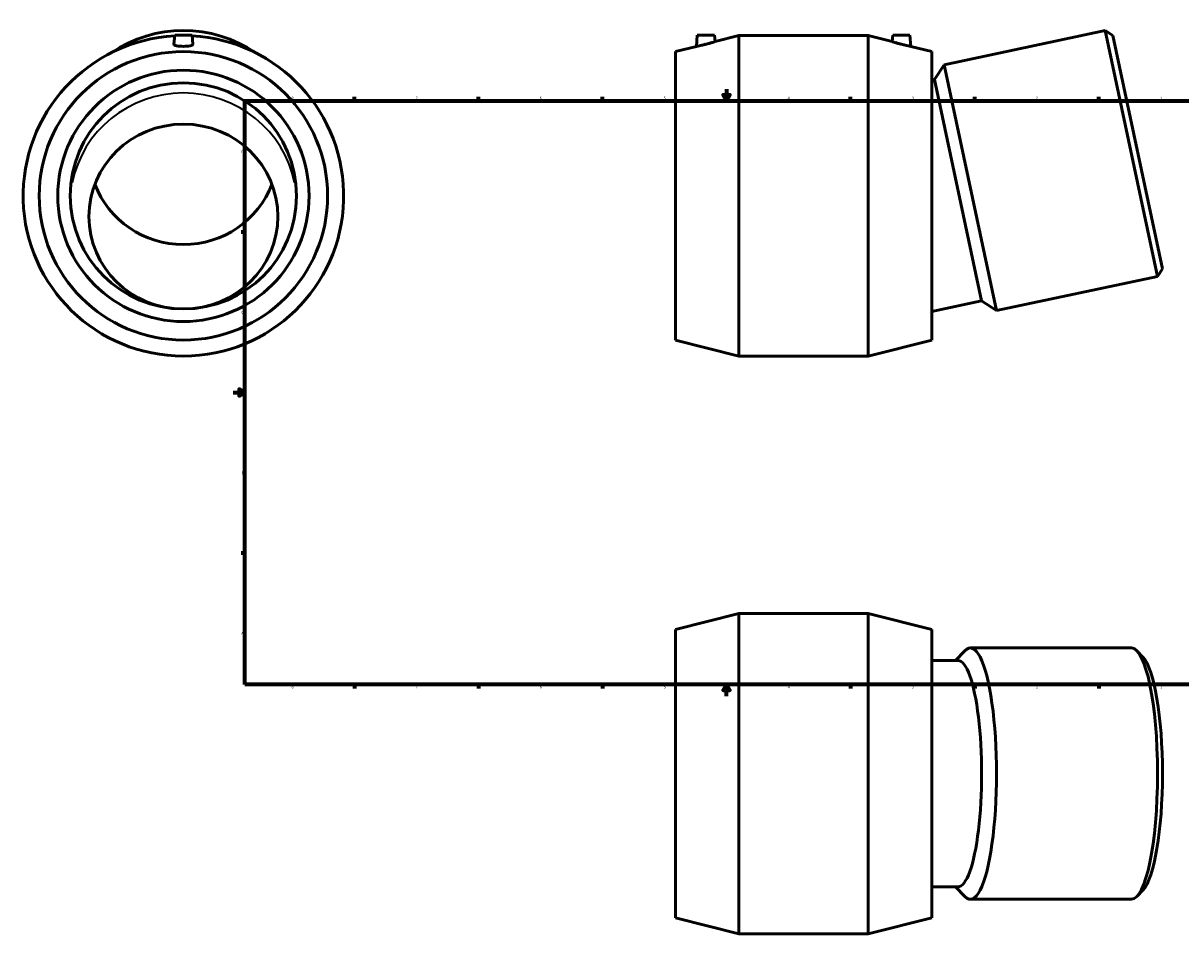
# Model space of a CAD drawing. Header units: inches. Extents: x -7.1 to 70.3, y -26.8 to 55.2.
# Tile 2 of 4: x -7.1 to 32.6, y -7.5 to 23.7. Entities that reach past the tile are written whole.
import ezdxf

# ---------------------------------------------------------------- set-up
doc = ezdxf.new("R2010")
doc.units = ezdxf.units.IN
doc.header["$MEASUREMENT"] = 0
for name, color, linetype, lineweight in [('Border (ANSI)', 7, 'Continuous', 70), ('Visible (ANSI)', 7, 'Continuous', 50), ('Visible Narrow (ANSI)', 7, 'Continuous', 35)]:
    doc.layers.add(name, color=color, linetype=linetype, lineweight=lineweight)
doc.styles.add('Note Text (ANSI)', font='tahoma.ttf')

# ---------------------------------------------------------------- blocks, each defined once
blk = doc.blocks.new('Borders Default Border')
at = {"layer": 'Border (ANSI)'}
for p, q in [((4.25, 21), (4.25, 21.134)), ((8.5, 21), (8.5, 21.134)), ((12.75, 21), (12.75, 21.134)), ((21.25, 21), (21.25, 21.134)), ((25.5, 21), (25.5, 21.134)), ((29.75, 21), (29.75, 21.134)), ((0.5, 16.5), (0.366, 16.5)), ((33.5, 16.5), (33.634, 16.5)), ((0.5, 5.5), (0.366, 5.5)), ((33.5, 5.5), (33.634, 5.5)), ((4.25, 1), (4.25, 0.866)), ((8.5, 1), (8.5, 0.866)), ((12.75, 1), (12.75, 0.866)), ((21.25, 1), (21.25, 0.866)), ((25.5, 1), (25.5, 0.866)), ((29.75, 1), (29.75, 0.866))]:
    blk.add_line(p, q, dxfattribs=at)
at = {"layer": 'Border (ANSI)', "flags": 128}
for points in [[(17, 21.4), (17, 21), (16.885, 21.2), (17.115, 21.2), (17, 21)], [(0.5, 1), (0.5, 21), (33.5, 21), (33.5, 1), (0.5, 1)], [(0.1, 11), (0.5, 11), (0.3, 11.115), (0.3, 10.885), (0.5, 11)], [(33.9, 11), (33.5, 11), (33.7, 11.115), (33.7, 10.885), (33.5, 11)], [(17, 0.6), (17, 1), (16.885, 0.8), (17.115, 0.8), (17, 1)]]:
    blk.add_lwpolyline(points, dxfattribs=at)
at = {"layer": 'Border (ANSI)', "color": 5, "true_color": 0x0000ff, "char_height": 0.0945, "attachment_point": 7, "style": 'Note Text (ANSI)'}
for s, insert in [('8', (2.094, 21.038)), ('7', (6.346, 21.04)), ('6', (10.595, 21.038)), ('5', (14.847, 21.038)), ('4', (19.092, 21.04)), ('3', (23.346, 21.038)), ('2', (27.596, 21.04)), ('1', (31.854, 21.04)), ('D', (0.378, 19.203)), ('D', (33.553, 19.203)), ('C', (0.378, 13.701)), ('C', (33.552, 13.701)), ('B', (0.384, 8.203)), ('B', (33.558, 8.203)), ('A', (0.373, 2.703)), ('A', (33.547, 2.703)), ('8', (2.094, 0.863)), ('7', (6.346, 0.866)), ('6', (10.595, 0.864)), ('5', (14.847, 0.864)), ('4', (19.092, 0.866)), ('3', (23.346, 0.864)), ('2', (27.596, 0.866)), ('1', (31.854, 0.866))]:
    blk.add_mtext(s, dxfattribs=dict(at, insert=insert))

msp = doc.modelspace()

# ---------------------------------------------------------------- linework, layer by layer
at = {"layer": 'Visible (ANSI)'}
for p, q in [((29.973, 23.404), (24.456, 22.231)), ((31.763, 14.982), (29.973, 23.404)), ((30.234, 23.235), (29.973, 23.404)), ((-1.903, 23.25), (-1.931, 22.935)), ((-1.903, 23.25), (-1.313, 23.25)), ((-1.313, 23.25), (-1.285, 22.935)), ((15.998, 23.25), (15.964, 22.862)), ((15.998, 23.25), (16.589, 23.25)), ((16.589, 23.25), (16.609, 23.024)), ((16.609, 23.024), (17.423, 23.23)), ((17.423, 12.25), (17.423, 23.23)), ((17.423, 23.23), (21.856, 23.23)), ((21.856, 12.25), (21.856, 23.23)), ((22.671, 23.024), (21.856, 23.23)), ((22.69, 23.25), (22.671, 23.024)), ((23.281, 23.25), (22.69, 23.25)), ((23.281, 23.25), (23.315, 22.862)), ((30.234, 23.235), (31.932, 15.242)), ((15.248, 22.681), (15.964, 22.862)), ((15.248, 12.799), (15.248, 22.681)), ((24.031, 22.681), (23.315, 22.862)), ((24.031, 12.799), (24.031, 22.681)), ((24.124, 21.721), (24.456, 22.231)), ((24.456, 22.231), (26.246, 13.809)), ((24.124, 21.721), (24.031, 21.701)), ((24.124, 21.721), (25.736, 14.141)), ((31.932, 15.242), (31.763, 14.982)), ((31.763, 14.982), (26.246, 13.809)), ((25.736, 14.141), (24.031, 13.779)), ((25.736, 14.141), (26.246, 13.809)), ((15.248, 12.799), (17.423, 12.25)), ((24.031, 12.799), (21.856, 12.25)), ((17.423, 12.25), (21.856, 12.25)), ((15.248, 2.886), (17.423, 3.435)), ((17.423, -7.545), (17.423, 3.435)), ((17.423, 3.435), (21.856, 3.435)), ((21.856, -7.545), (21.856, 3.435)), ((24.031, 2.886), (21.856, 3.435)), ((15.248, -6.996), (15.248, 2.886)), ((24.031, -6.996), (24.031, 2.886)), ((24.843, 1.82), (25.161, 2.152)), ((30.868, 2.25), (25.351, 2.25)), ((31.264, 1.937), (31.058, 2.152)), ((24.93, 1.82), (24.031, 1.82)), ((24.93, -5.929), (24.031, -5.929)), ((24.843, -5.929), (25.161, -6.261)), ((31.264, -6.047), (31.058, -6.261)), ((30.868, -6.36), (25.351, -6.36)), ((15.248, -6.996), (17.423, -7.545)), ((24.031, -6.996), (21.856, -7.545)), ((17.423, -7.545), (21.856, -7.545))]:
    msp.add_line(p, q, dxfattribs=at)
for radius in [4.941, 4.305, 3.875]:
    msp.add_circle((-1.608, 17.74), radius, dxfattribs=at)
msp.add_arc((-1.608, 17.74), 5.49, 93.1088, 86.8912, dxfattribs=at)
for centre, major_axis, ratio, start_param, end_param in [((-1.608, 19.193), (4.305, 0), 0.978148, 0.960903, 2.180689), ((-1.608, 19.239), (-3.237, 0), 0.978148, 0.356054, 2.785539), ((25.351, -2.055), (0, -4.305), 0.207912, 6.068995, 9.638969), ((30.868, -2.055), (0, 4.305), 0.207912, 3.141593, 6.283185), ((24.93, -2.055), (0, -3.875), 0.207912, 0, 3.141593), ((31.083, -2.055), (0, -4.086), 0.207912, 0.214191, 2.927402)]:
    msp.add_ellipse(centre, major_axis=major_axis, ratio=ratio, start_param=start_param, end_param=end_param, dxfattribs=at)
msp.add_ellipse((-1.608, 17.031), major_axis=(3.237, 0), ratio=0.978148, dxfattribs=at)
for points, knots in [([(16.609, 23.024), (16.609, 23.024), (16.6, 23.022), (16.567, 23.011), (16.542, 23.004), (16.485, 22.987), (16.448, 22.976), (16.367, 22.954), (16.323, 22.942), (16.282, 22.932)], [3.744957, 3.744957, 3.744957, 3.744957, 4.057413, 4.057413, 4.36987, 4.36987, 4.693124, 4.693124, 5.016378, 5.016378, 5.016378, 5.016378]), ([(22.998, 22.932), (22.957, 22.942), (22.913, 22.954), (22.832, 22.976), (22.795, 22.987), (22.737, 23.004), (22.712, 23.011), (22.679, 23.022), (22.671, 23.024), (22.671, 23.024)], [0, 0, 0, 0, 0.323254, 0.323254, 0.646508, 0.646508, 0.958965, 0.958965, 1.271421, 1.271421, 1.271421, 1.271421]), ([(-1.285, 22.932), (-1.286, 22.922), (-1.294, 22.911), (-1.328, 22.894), (-1.353, 22.886), (-1.41, 22.874), (-1.446, 22.869), (-1.525, 22.863), (-1.568, 22.862), (-1.648, 22.862), (-1.691, 22.863), (-1.77, 22.869), (-1.806, 22.874), (-1.863, 22.886), (-1.888, 22.894), (-1.922, 22.911), (-1.93, 22.922), (-1.931, 22.933), (-1.931, 22.934), (-1.931, 22.935)], [0, 0, 0, 0, 0.311931, 0.311931, 0.623862, 0.623862, 0.930315, 0.930315, 1.236768, 1.236768, 1.543221, 1.543221, 1.849674, 1.849674, 2.161605, 2.161605, 2.473536, 2.473536, 2.505249, 2.505249, 2.505249, 2.505249]), ([(16.282, 22.932), (16.242, 22.922), (16.199, 22.911), (16.121, 22.894), (16.085, 22.886), (16.029, 22.874), (16.005, 22.869), (15.972, 22.863), (15.964, 22.862), (15.964, 22.862)], [0, 0, 0, 0, 0.311931, 0.311931, 0.623862, 0.623862, 0.930315, 0.930315, 1.236768, 1.236768, 1.236768, 1.236768]), ([(23.315, 22.862), (23.315, 22.862), (23.307, 22.863), (23.275, 22.869), (23.25, 22.874), (23.194, 22.886), (23.158, 22.894), (23.08, 22.911), (23.038, 22.922), (22.998, 22.932)], [3.77961, 3.77961, 3.77961, 3.77961, 4.086063, 4.086063, 4.392516, 4.392516, 4.704447, 4.704447, 5.016378, 5.016378, 5.016378, 5.016378])]:
    msp.add_open_spline(points, degree=3, knots=knots, dxfattribs=at)
msp.add_open_spline([(-1.285, 22.935), (-1.285, 22.934), (-1.285, 22.933), (-1.285, 22.932)], degree=3, dxfattribs=at)
at = {"layer": 'Visible Narrow (ANSI)'}
msp.add_ellipse((-1.608, 17.474), major_axis=(3.875, 0), ratio=0.978148, start_param=0.188283, end_param=2.95331, dxfattribs=at)

# ---------------------------------------------------------------- block references
msp.add_blockref('Borders Default Border', (0, 0))

doc.saveas('drawing.dxf')
